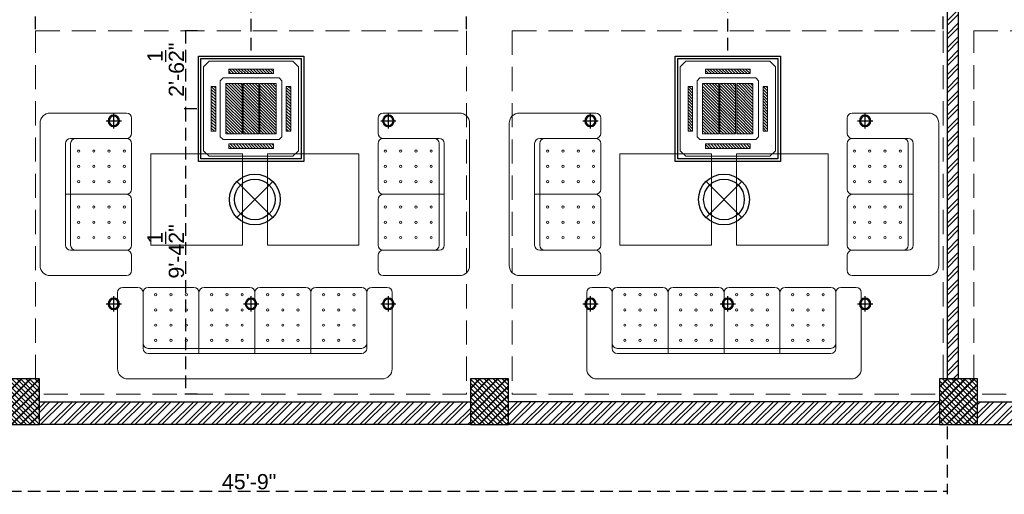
# Model space of a CAD drawing. Header units: inches. Extents: x 105152 to 158499, y 12149 to 30915.
# Tile 24 of 256: x 123361 to 123748, y 18948 to 19134. Entities that reach past the tile are written whole.
import ezdxf

# ---------------------------------------------------------------- set-up
doc = ezdxf.new("R2010")
doc.units = ezdxf.units.IN
doc.header["$MEASUREMENT"] = 0
doc.header["$PDMODE"] = 34
doc.linetypes.add('HIDDEN', pattern=[0.375, 0.25, -0.125])
for name, color, linetype, lineweight in [('-AC-EQUEPMENT', 1, 'Continuous', 20), ('PD_COLUMN', 2, 'Continuous', 60), ('PD_HATCH', 45, 'Continuous', 9)]:
    doc.layers.add(name, color=color, linetype=linetype, lineweight=lineweight)
doc.layers.add('15w led', color=7, linetype='Continuous', true_color=0xe600e6)
doc.layers.add('PD_BASE', color=8, linetype='Continuous', transparency=0.5)
doc.layers.add('PD_DIMENSION', color=101, linetype='Continuous')
doc.layers.add('PD_LIGHTING', color=23, linetype='Continuous')
doc.styles.get("Standard").update_dxf_attribs({"font": 'arial.ttf', "height": 6})
doc.dimstyles.new('ISO-10', dxfattribs={"dimtxt": 6, "dimasz": 0.5, "dimexe": 1.25, "dimexo": 0.625, "dimtad": 1, "dimtoh": 1, "dimdec": 1, "dimlunit": 4, "dimtxsty": 'Standard', "dimblk": 'ARCHTICK', "dimcen": 2.5, "dimclrt": 3, "dimadec": 0, "dimazin": 0, "dimtfac": 1, "dimtdec": 1, "dimtmove": 1, "dimatfit": 3, "dimfxl": 1, "dimarcsym": 0})
pattern_1 = [(45, (268611.2745, 45692.5978), (-1.767766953, 1.767766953), []), (135, (268611.2745, 45692.5978), (-1.767766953, -1.767766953), [])]

# ---------------------------------------------------------------- blocks, each defined once
blk = doc.blocks.new('_ArchTick')
at = {"color": 0, "linetype": 'ByBlock', "const_width": 0.15}
blk.add_lwpolyline([(-0.5, -0.5), (0.5, 0.5)], dxfattribs=at)
blk = doc.blocks.new('*D389')
at = {"layer": 'Defpoints', "color": 0}
for p in [(123431.86, 19130.11), (123426.41, 19099.41), (123431.54, 19099.41)]:
    blk.add_point(p, dxfattribs=at)
at = {"layer": 'PD_DIMENSION', "color": 0, "linetype": 'HIDDEN', "lineweight": -2, "ltscale": 20}
for p, q in [((123431.23, 19130.11), (123425.16, 19130.11)), ((123426.41, 19130.11), (123426.41, 19099.41)), ((123430.92, 19099.41), (123425.16, 19099.41))]:
    blk.add_line(p, q, dxfattribs=at)
at = {"layer": 'PD_DIMENSION', "color": 0, "lineweight": -2, "xscale": 0.5, "yscale": 0.5, "zscale": 0.5}
for p, rotation in [((123426.41, 19130.11), 90), ((123426.41, 19099.41), 270)]:
    blk.add_blockref('_ArchTick', p, dxfattribs=dict(at, rotation=rotation))
at = {"layer": 'PD_DIMENSION', "color": 3, "insert": (123418.71, 19114.76), "char_height": 6, "attachment_point": 5, "rotation": 90}
blk.add_mtext('2\'-6{\\H1.000000x;\\S1/2;}"', dxfattribs=at)
blk = doc.blocks.new('LGIHT46E')
for p, q in [((7.07, 7.07), (-7.07, -7.07)), ((-7.07, 7.07), (7.07, -7.07))]:
    blk.add_line(p, q)
for radius in [10, 8]:
    blk.add_circle((0, 0), radius)
blk = doc.blocks.new('*D408')
at = {"layer": 'Defpoints', "color": 0}
for p in [(123725.99, 18993.11), (123176.99, 18984.11), (123725.99, 18948.95)]:
    blk.add_point(p, dxfattribs=at)
at = {"layer": 'PD_DIMENSION', "color": 0, "linetype": 'HIDDEN', "lineweight": -2, "ltscale": 20}
for p, q in [((123176.99, 18974.35), (123176.99, 18947.7)), ((123725.99, 18974.35), (123725.99, 18947.7)), ((123176.99, 18948.95), (123725.99, 18948.95))]:
    blk.add_line(p, q, dxfattribs=at)
at = {"layer": 'PD_DIMENSION', "color": 0, "lineweight": -2, "xscale": 0.5, "yscale": 0.5, "zscale": 0.5, "rotation": 180}
blk.add_blockref('_ArchTick', (123176.99, 18948.95), dxfattribs=at)
at = {"layer": 'PD_DIMENSION', "color": 0, "lineweight": -2, "xscale": 0.5, "yscale": 0.5, "zscale": 0.5}
blk.add_blockref('_ArchTick', (123725.99, 18948.95), dxfattribs=at)
at = {"layer": 'PD_DIMENSION', "color": 3, "insert": (123451.49, 18952.63), "char_height": 6, "attachment_point": 5}
blk.add_mtext('45\'-9"', dxfattribs=at)
blk = doc.blocks.new('columns2')
at = {"layer": 'PD_HATCH', "lineweight": 5}
h = blk.add_hatch(dxfattribs=at)
h.set_pattern_fill('ANSI37', color=173, scale=20)
h.paths.add_polyline_path([(387, -250), (387, -268), (369, -268), (369, -250)])
h.paths.add_polyline_path([(18, 0), (18, -15), (0, -15), (0, 0)])
h.paths.add_polyline_path([(18, -828), (18, -813), (0, -813), (0, -828)])
h.paths.add_polyline_path([(201, -870), (186, -870), (186, -888), (201, -888)])
h.paths.add_polyline_path([(570, -870), (555, -870), (555, -888), (570, -888)])
h.paths.add_polyline_path([(754.5, -870), (739.5, -870), (739.5, -888), (754.5, -888)])
h.paths.add_polyline_path([(934.5, -870), (919.5, -870), (919.5, -888), (934.5, -888)])
h.paths.add_polyline_path([(385.5, -870), (370.5, -870), (370.5, -888), (385.5, -888)])
h.paths.add_polyline_path([(201, 42), (186, 42), (186, 60), (201, 60)])
h.paths.add_polyline_path([(387, -578), (387, -560), (369, -560), (369, -578)])
h.paths.add_polyline_path([(1116, -731.5), (1116, -716.5), (1098, -716.5), (1098, -731.5)])
h.paths.add_polyline_path([(1116, -111.5), (1116, -96.5), (1098, -96.5), (1098, -111.5)])
h.paths.add_polyline_path([(1116, -561.5), (1116, -576.5), (1098, -576.5), (1098, -561.5)])
h.paths.add_polyline_path([(1116, -251.5), (1116, -266.5), (1098, -266.5), (1098, -251.5)])
h.paths.add_polyline_path([(0, -731.5), (0, -716.5), (18, -716.5), (18, -731.5)])
h.paths.add_polyline_path([(0, -111.5), (0, -96.5), (18, -96.5), (18, -111.5)])
h.paths.add_polyline_path([(0, -406.5), (0, -421.5), (18, -421.5), (18, -406.5)])
h.paths.add_polyline_path([(0, -561.5), (0, -576.5), (18, -576.5), (18, -561.5)])
h.paths.add_polyline_path([(0, -251.5), (0, -266.5), (18, -266.5), (18, -251.5)])
h.paths.add_polyline_path([(993, -111.5), (993, -99.5), (984, -99.5), (984, -111.5)])
h.paths.add_polyline_path([(993, -189.5), (993, -201.5), (984, -201.5), (984, -189.5)])
h.paths.add_polyline_path([(903, -111.5), (903, -99.5), (912, -99.5), (912, -111.5)])
h.paths.add_polyline_path([(903, -189.5), (903, -201.5), (912, -201.5), (912, -189.5)])
h.paths.add_polyline_path([(75, -870), (60, -870), (60, -888), (75, -888)])
h.paths.add_polyline_path([(1116, -870), (1101, -870), (1101, -888), (1116, -888)])
h.paths.add_polyline_path([(75, 42), (60, 42), (60, 60), (75, 60)])
h.paths.add_polyline_path([(570, 42), (555, 42), (555, 60), (570, 60)])
h.paths.add_polyline_path([(754.5, 42), (739.5, 42), (739.5, 60), (754.5, 60)])
h.paths.add_polyline_path([(934.5, 42), (919.5, 42), (919.5, 60), (934.5, 60)])
h.paths.add_polyline_path([(385.5, 42), (370.5, 42), (370.5, 60), (385.5, 60)])
h.paths.add_polyline_path([(1116, 42), (1101, 42), (1101, 60), (1116, 60)])
h.paths.add_polyline_path([(738, -250), (738, -268), (756, -268), (756, -250)])
h.paths.add_polyline_path([(756, -578), (756, -560), (738, -560), (738, -578)])
at = {"layer": 'PD_COLUMN', "color": 173, "lineweight": 5}
for points in [[(201, -870), (186, -870), (186, -888), (201, -888)], [(385.5, -870), (370.5, -870), (370.5, -888), (385.5, -888)], [(570, -870), (555, -870), (555, -888), (570, -888)]]:
    blk.add_lwpolyline(points, close=True, dxfattribs=at)
at = {"layer": 'PD_HATCH', "color": 173, "linetype": 'HIDDEN', "lineweight": 5, "ltscale": 38}
for p, q in [((199.5, -870), (199.5, -733)), ((199.5, -733), (369, -733)), ((369, -733), (369, -876)), ((387, -733), (556.5, -733)), ((387, -733), (387, -876)), ((556.5, -870), (556.5, -733)), ((568.5, -870), (568.5, -733)), ((568.5, -733), (738, -733)), ((369, -876), (201, -876)), ((387, -876), (555, -876)), ((738, -876), (570, -876)), ((370.5, -888), (201, -888)), ((385.5, -888), (555, -888)), ((739.5, -888), (570, -888))]:
    blk.add_line(p, q, dxfattribs=at)
blk = doc.blocks.new('dgdg')
h = blk.add_hatch()
h.set_pattern_fill('ANSI31', color=256, scale=150)
h.paths.add_polyline_path([(-20, -226), (-60, -226), (-60, -626), (-20, -626)])
h.paths.add_polyline_path([(-175, -71), (-575, -71), (-575, -111), (-175, -111)])
h.paths.add_polyline_path([(-690, -226), (-730, -226), (-730, -626), (-690, -626)])
h.paths.add_polyline_path([(-175, -741), (-575, -741), (-575, -781), (-175, -781)])
h = blk.add_hatch()
h.set_pattern_fill('ANSI31', color=256, scale=150)
h.set_pattern_definition([(45, (17390.127, 13433.387), (-13.258252, 13.258252), [])])
h.paths.add_polyline_path([(-455, -651), (-600, -651), (-600, -201), (-455, -201)])
h.paths.add_polyline_path([(-295, -201), (-150, -201), (-150, -651), (-295, -651)])
h.paths.add_polyline_path([(-305, -651), (-445, -651), (-445, -201), (-305, -201)])
for points in [[(-750, -1), (0, -1), (50, -51), (50, -801), (0, -851), (-750, -851), (-800, -801), (-800, -51)], [(-575, -71), (-175, -71), (-175, -111), (-575, -111)], [(-625, -151), (-125, -151), (-100, -176), (-100, -676), (-125, -701), (-625, -701), (-650, -676), (-650, -176)], [(-690, -626), (-690, -226), (-730, -226), (-730, -626)], [(-60, -626), (-60, -226), (-20, -226), (-20, -626)], [(-575, -781), (-175, -781), (-175, -741), (-575, -741)]]:
    blk.add_lwpolyline(points, close=True)
for points in [[(-455, -651), (-600, -651), (-600, -201), (-455, -201), (-455, -651)], [(-305, -651), (-445, -651), (-445, -201), (-305, -201), (-305, -651)], [(-295, -201), (-150, -201), (-150, -651), (-295, -651), (-295, -201)]]:
    blk.add_lwpolyline(points)
blk = doc.blocks.new('ight 18w')
at = {"lineweight": 25}
for p, q in [((6, 0), (-6, 0)), ((0, 6), (0, -6))]:
    blk.add_line(p, q, dxfattribs=at)
for radius in [4.5, 3.75]:
    blk.add_circle((0, 0), radius, dxfattribs=at)
blk = doc.blocks.new('*D394')
at = {"layer": 'Defpoints', "color": 0}
for p in [(123639.74, 19147.71), (123554.99, 19142.11), (123639.74, 19120.11)]:
    blk.add_point(p, dxfattribs=at)
at = {"layer": 'PD_DIMENSION', "color": 0, "linetype": 'HIDDEN', "lineweight": -2, "ltscale": 20}
for p, q in [((123554.99, 19142.73), (123554.99, 19148.96)), ((123554.99, 19147.71), (123639.74, 19147.71)), ((123639.74, 19122.31), (123639.74, 19148.96))]:
    blk.add_line(p, q, dxfattribs=at)
at = {"layer": 'PD_DIMENSION', "color": 0, "lineweight": -2, "xscale": 0.5, "yscale": 0.5, "zscale": 0.5, "rotation": 180}
blk.add_blockref('_ArchTick', (123554.99, 19147.71), dxfattribs=at)
at = {"layer": 'PD_DIMENSION', "color": 0, "lineweight": -2, "xscale": 0.5, "yscale": 0.5, "zscale": 0.5}
blk.add_blockref('_ArchTick', (123639.74, 19147.71), dxfattribs=at)
at = {"layer": 'PD_DIMENSION', "color": 3, "insert": (123597.37, 19151.35), "char_height": 6, "attachment_point": 5}
blk.add_mtext('7\'-1"', dxfattribs=at)
blk = doc.blocks.new('*D391')
at = {"layer": 'Defpoints', "color": 0}
for p in [(123431.54, 19099.41), (123426.41, 18987.11), (123431.77, 18987.11)]:
    blk.add_point(p, dxfattribs=at)
at = {"layer": 'PD_DIMENSION', "color": 0, "linetype": 'HIDDEN', "lineweight": -2, "ltscale": 20}
for p, q in [((123430.92, 19099.41), (123425.16, 19099.41)), ((123426.41, 19099.41), (123426.41, 18987.11)), ((123431.14, 18987.11), (123425.16, 18987.11))]:
    blk.add_line(p, q, dxfattribs=at)
at = {"layer": 'PD_DIMENSION', "color": 0, "lineweight": -2, "xscale": 0.5, "yscale": 0.5, "zscale": 0.5}
for p, rotation in [((123426.41, 19099.41), 90), ((123426.41, 18987.11), 270)]:
    blk.add_blockref('_ArchTick', p, dxfattribs=dict(at, rotation=rotation))
at = {"layer": 'PD_DIMENSION', "color": 3, "insert": (123418.71, 19043.26), "char_height": 6, "attachment_point": 5, "rotation": 90}
blk.add_mtext('9\'-4{\\H1.000000x;\\S1/2;}"', dxfattribs=at)
blk = doc.blocks.new('*D392')
at = {"layer": 'Defpoints', "color": 0}
for p in [(123452.24, 19147.71), (123367.49, 19130.11), (123452.24, 19120.11)]:
    blk.add_point(p, dxfattribs=at)
at = {"layer": 'PD_DIMENSION', "color": 0, "linetype": 'HIDDEN', "lineweight": -2, "ltscale": 20}
for p, q in [((123367.49, 19130.73), (123367.49, 19148.96)), ((123367.49, 19147.71), (123452.24, 19147.71)), ((123452.24, 19122.31), (123452.24, 19148.96))]:
    blk.add_line(p, q, dxfattribs=at)
at = {"layer": 'PD_DIMENSION', "color": 0, "lineweight": -2, "xscale": 0.5, "yscale": 0.5, "zscale": 0.5, "rotation": 180}
blk.add_blockref('_ArchTick', (123367.49, 19147.71), dxfattribs=at)
at = {"layer": 'PD_DIMENSION', "color": 0, "lineweight": -2, "xscale": 0.5, "yscale": 0.5, "zscale": 0.5}
blk.add_blockref('_ArchTick', (123452.24, 19147.71), dxfattribs=at)
at = {"layer": 'PD_DIMENSION', "color": 3, "insert": (123409.87, 19151.35), "char_height": 6, "attachment_point": 5}
blk.add_mtext('7\'-1"', dxfattribs=at)
blk = doc.blocks.new('*D393')
at = {"layer": 'Defpoints', "color": 0}
for p in [(123536.99, 19147.71), (123536.99, 19130.11), (123452.24, 19120.11)]:
    blk.add_point(p, dxfattribs=at)
at = {"layer": 'PD_DIMENSION', "color": 0, "linetype": 'HIDDEN', "lineweight": -2, "ltscale": 20}
for p, q in [((123452.24, 19122.31), (123452.24, 19148.96)), ((123452.24, 19147.71), (123536.99, 19147.71)), ((123536.99, 19130.73), (123536.99, 19148.96))]:
    blk.add_line(p, q, dxfattribs=at)
at = {"layer": 'PD_DIMENSION', "color": 0, "lineweight": -2, "xscale": 0.5, "yscale": 0.5, "zscale": 0.5, "rotation": 180}
blk.add_blockref('_ArchTick', (123452.24, 19147.71), dxfattribs=at)
at = {"layer": 'PD_DIMENSION', "color": 0, "lineweight": -2, "xscale": 0.5, "yscale": 0.5, "zscale": 0.5}
blk.add_blockref('_ArchTick', (123536.99, 19147.71), dxfattribs=at)
at = {"layer": 'PD_DIMENSION', "color": 3, "insert": (123494.62, 19155.41), "char_height": 6, "attachment_point": 5}
blk.add_mtext('7\'-0{\\H1.000000x;\\S1/2;}"', dxfattribs=at)
blk = doc.blocks.new('*D395')
at = {"layer": 'Defpoints', "color": 0}
for p in [(123724.49, 19147.71), (123724.49, 19130.11), (123639.74, 19120.11)]:
    blk.add_point(p, dxfattribs=at)
at = {"layer": 'PD_DIMENSION', "color": 0, "linetype": 'HIDDEN', "lineweight": -2, "ltscale": 20}
for p, q in [((123639.74, 19122.31), (123639.74, 19148.96)), ((123639.74, 19147.71), (123724.49, 19147.71)), ((123724.49, 19130.73), (123724.49, 19148.96))]:
    blk.add_line(p, q, dxfattribs=at)
at = {"layer": 'PD_DIMENSION', "color": 0, "lineweight": -2, "xscale": 0.5, "yscale": 0.5, "zscale": 0.5, "rotation": 180}
blk.add_blockref('_ArchTick', (123639.74, 19147.71), dxfattribs=at)
at = {"layer": 'PD_DIMENSION', "color": 0, "lineweight": -2, "xscale": 0.5, "yscale": 0.5, "zscale": 0.5}
blk.add_blockref('_ArchTick', (123724.49, 19147.71), dxfattribs=at)
at = {"layer": 'PD_DIMENSION', "color": 3, "insert": (123682.12, 19151.35), "char_height": 6, "attachment_point": 5}
blk.add_mtext('7\'-1"', dxfattribs=at)
blk = doc.blocks.new('ghfhgfh')
at = {"color": 251, "lineweight": 5}
for p, q in [((133107.64, 19586.52), (133207.64, 19586.52)), ((133103.64, 19552.52), (133103.64, 19582.52)), ((133211.64, 19582.52), (133211.64, 19552.52)), ((133211.64, 19582.52), (133211.64, 19552.52)), ((133199.64, 19576.52), (133115.64, 19576.52)), ((133135.64, 19576.52), (133135.64, 19552.52)), ((133157.64, 19576.52), (133157.64, 19552.52)), ((133179.64, 19576.52), (133179.64, 19552.52)), ((133113.64, 19552.52), (133113.64, 19574.52)), ((133115.64, 19574.52), (133199.64, 19574.52)), ((133201.64, 19574.52), (133201.64, 19552.52)), ((133111.64, 19550.52), (133105.64, 19550.52)), ((133133.64, 19550.52), (133115.64, 19550.52)), ((133155.64, 19550.52), (133137.64, 19550.52)), ((133159.64, 19550.52), (133177.64, 19550.52)), ((133181.64, 19550.52), (133199.64, 19550.52)), ((133203.64, 19550.52), (133209.64, 19550.52))]:
    blk.add_line(p, q, dxfattribs=at)
for centre in [(133118.64, 19571.38), (133124.64, 19571.38), (133130.64, 19571.38), (133140.64, 19571.38), (133146.64, 19571.38), (133152.64, 19571.38), (133162.64, 19571.38), (133168.64, 19571.38), (133174.64, 19571.38), (133184.64, 19571.38), (133190.64, 19571.38), (133196.64, 19571.38), (133118.64, 19565.38), (133124.64, 19565.38), (133130.64, 19565.38), (133140.64, 19565.38), (133146.64, 19565.38), (133152.64, 19565.38), (133162.64, 19565.38), (133168.64, 19565.38), (133174.64, 19565.38), (133184.64, 19565.38), (133190.64, 19565.38), (133196.64, 19565.38), (133118.64, 19559.38), (133124.64, 19559.38), (133130.64, 19559.38), (133140.64, 19559.38), (133146.64, 19559.38), (133152.64, 19559.38), (133162.64, 19559.38), (133168.64, 19559.38), (133174.64, 19559.38), (133184.64, 19559.38), (133190.64, 19559.38), (133196.64, 19559.38), (133118.64, 19553.38), (133124.64, 19553.38), (133130.64, 19553.38), (133140.64, 19553.38), (133146.64, 19553.38), (133152.64, 19553.38), (133162.64, 19553.38), (133168.64, 19553.38), (133174.64, 19553.38), (133184.64, 19553.38), (133190.64, 19553.38), (133196.64, 19553.38)]:
    blk.add_circle(centre, 0.442, dxfattribs=at)
for centre, radius, start, end in [((133107.64, 19582.52), 4, 90, 180), ((133207.64, 19582.52), 4, 0, 90), ((133115.64, 19574.52), 2, 90, 180), ((133199.64, 19574.52), 2, 0, 90), ((133115.64, 19572.52), 2, 90, 180), ((133199.64, 19572.52), 2, 0, 90), ((133105.64, 19552.52), 2, 180, 270), ((133111.64, 19552.52), 2, 270, 0), ((133115.64, 19552.52), 2, 180, 270), ((133133.64, 19552.52), 2, 270, 0), ((133137.64, 19552.52), 2, 180, 270), ((133155.64, 19552.52), 2, 270, 0), ((133159.64, 19552.52), 2, 180, 270), ((133177.64, 19552.52), 2, 270, 0), ((133181.64, 19552.52), 2, 180, 270), ((133199.64, 19552.52), 2, 270, 0), ((133203.64, 19552.52), 2, 180, 270), ((133209.64, 19552.52), 2, 270, 0)]:
    blk.add_arc(centre, radius, start, end, dxfattribs=at)
blk = doc.blocks.new('A$C545F11F4')
at = {"color": 251, "lineweight": 5}
for p, q in [((2, 56), (2, 62)), ((4, 64), (34, 64)), ((38, 60), (38, 4)), ((2, 34), (2, 52)), ((4, 54), (26, 54)), ((26, 52), (26, 12)), ((28, 12), (28, 52)), ((28, 32), (4, 32)), ((2, 30), (2, 12)), ((2, 8), (2, 2)), ((26, 10), (4, 10)), ((34, 0), (4, 0))]:
    blk.add_line(p, q, dxfattribs=at)
for centre in [(4.86, 49), (10.86, 49), (16.86, 49), (22.86, 49), (4.86, 43), (10.86, 43), (16.86, 43), (22.86, 43), (4.86, 37), (10.86, 37), (16.86, 37), (22.86, 37), (4.86, 27), (10.86, 27), (16.86, 27), (22.86, 27), (4.86, 21), (10.86, 21), (16.86, 21), (22.86, 21), (4.86, 15), (10.86, 15), (16.86, 15), (22.86, 15)]:
    blk.add_circle(centre, 0.442, dxfattribs=at)
for centre, radius, start, end in [((4, 62), 2, 90, 180), ((34, 60), 4, 0, 90), ((4, 56), 2, 180, 270), ((4, 52), 2, 90, 180), ((24, 52), 2, 360, 90), ((26, 52), 2, 0, 90), ((4, 34), 2, 180, 270), ((4, 30), 2, 90, 180), ((4, 12), 2, 180, 270), ((24, 12), 2, 270, 0), ((26, 12), 2, 270, 0), ((4, 8), 2, 90, 180), ((34, 4), 4, 270, 0), ((4, 2), 2, 180, 270)]:
    blk.add_arc(centre, radius, start, end, dxfattribs=at)
blk = doc.blocks.new('EDEW')
at = {"color": 251, "lineweight": 5}
for points in [[(-122.75, 83.74), (-86.75, 83.74), (-86.75, 47.74), (-122.75, 47.74)], [(-40.92, 83.74), (-76.92, 83.74), (-76.92, 47.74), (-40.92, 47.74)]]:
    blk.add_lwpolyline(points, close=True, dxfattribs=at)
at = {"color": 251, "xscale": -1}
blk.add_blockref('A$C545F11F4', (-128.3, 35.76), dxfattribs=at)
at = {"color": 251}
blk.add_blockref('A$C545F11F4', (-35.37, 35.76), dxfattribs=at)
at = {"color": 251, "xscale": -1, "rotation": 180}
blk.add_blockref('ghfhgfh', (-133239.47, 19581.66), dxfattribs=at)

msp = doc.modelspace()

# ---------------------------------------------------------------- hatches: boundary and pattern name
at = {"layer": 'PD_BASE'}
h = msp.add_hatch(dxfattribs=at)
h.set_pattern_fill('ANSI32', color=256, scale=10)
h.set_pattern_definition([(45, (123173.841, 19088.8573), (-2.65165, 2.65165), []), (45, (123175.6088, 19088.8573), (-2.65165, 2.65165), [])])
h.paths.add_polyline_path([(123176.99, 19131.61), (123167.99, 19131.61), (123167.99, 19050.11), (123176.99, 19050.11)])
h.paths.add_polyline_path([(123538.49, 18984.11), (123368.99, 18984.11), (123368.99, 18975.11), (123538.49, 18975.11)])
h.paths.add_polyline_path([(123722.99, 18984.11), (123553.49, 18984.11), (123553.49, 18975.11), (123722.99, 18975.11)])
h.paths.add_polyline_path([(123176.99, 19848.11), (123167.99, 19848.11), (123167.99, 19766.61), (123176.99, 19766.61)])
h.paths.add_polyline_path([(123176.99, 19751.61), (123167.99, 19751.61), (123167.99, 19611.61), (123176.99, 19611.61)])
h.paths.add_polyline_path([(123176.99, 19596.61), (123167.99, 19596.61), (123167.99, 19456.61), (123176.99, 19456.61)])
h.paths.add_polyline_path([(123176.99, 19441.61), (123167.99, 19441.61), (123167.99, 19301.61), (123176.99, 19301.61)])
h.paths.add_polyline_path([(123176.99, 19286.61), (123167.99, 19286.61), (123167.99, 19146.61), (123176.99, 19146.61)])
h.paths.add_polyline_path([(124268.99, 19923.11), (124102.49, 19923.11), (124102.49, 19914.11), (124268.99, 19914.11)])
h.paths.add_polyline_path([(124087.49, 19923.11), (123922.49, 19923.11), (123922.49, 19914.11), (124087.49, 19914.11)])
h.paths.add_polyline_path([(123907.49, 19923.11), (123737.99, 19923.11), (123737.99, 19914.11), (123907.49, 19914.11)])
h.paths.add_polyline_path([(123722.99, 19923.11), (123553.49, 19923.11), (123553.49, 19914.11), (123722.99, 19914.11)])
h.paths.add_polyline_path([(123353.99, 19923.11), (123242.99, 19923.11), (123242.99, 19914.11), (123353.99, 19914.11)])
h.paths.add_polyline_path([(123227.99, 19923.11), (123167.99, 19923.11), (123167.99, 19863.11), (123176.99, 19863.11), (123176.99, 19914.11), (123227.99, 19914.11)])
h.paths.add_polyline_path([(123176.99, 19035.11), (123167.99, 19035.11), (123167.99, 18975.11), (123227.99, 18975.11), (123227.99, 18984.11), (123176.99, 18984.11)])
h.paths.add_polyline_path([(123353.99, 18984.11), (123242.99, 18984.11), (123242.99, 18975.11), (123353.99, 18975.11)])
h.paths.add_polyline_path([(123762.74, 18984.11), (123737.99, 18984.11), (123737.99, 18975.11), (123762.74, 18975.11)])
h.paths.add_polyline_path([(123907.49, 18984.11), (123882.74, 18984.11), (123882.74, 18975.11), (123907.49, 18975.11)])
h.paths.add_polyline_path([(123944.99, 18984.11), (123922.49, 18984.11), (123922.49, 18975.11), (123944.99, 18975.11)])
h.paths.add_polyline_path([(124087.49, 18984.11), (124064.99, 18984.11), (124064.99, 18975.11), (124087.49, 18975.11)])
h.paths.add_polyline_path([(124124.99, 18984.11), (124102.49, 18984.11), (124102.49, 18975.11), (124124.99, 18975.11)])
h.paths.add_polyline_path([(124268.99, 18984.11), (124244.99, 18984.11), (124244.99, 18975.11), (124268.99, 18975.11)])
h.paths.add_polyline_path([(124283.99, 18993.11), (124274.99, 18993.11)])
h.paths.add_polyline_path([(124283.99, 19131.61), (124274.99, 19131.61), (124274.99, 18993.11), (124283.99, 18993.11)])
h.paths.add_polyline_path([(124283.99, 19286.61), (124274.99, 19286.61), (124274.99, 19146.61), (124283.99, 19146.61)])
h.paths.add_polyline_path([(124283.99, 19596.61), (124274.99, 19596.61), (124274.99, 19301.61), (124283.99, 19301.61)])
h.paths.add_polyline_path([(124283.99, 19905.11), (124274.99, 19905.11), (124274.99, 19766.61), (124283.99, 19766.61)])
h.paths.add_polyline_path([(124265.99, 19763.61), (124160.99, 19763.61), (124160.99, 19754.61), (124265.99, 19754.61)])
h.paths.add_polyline_path([(124160.99, 19751.61), (124151.99, 19751.61), (124151.99, 19673.61), (124160.99, 19673.61)])
h.paths.add_polyline_path([(124151.99, 19763.61), (124079.99, 19763.61), (124079.99, 19754.61), (124151.99, 19754.61)])
h.paths.add_polyline_path([(124079.99, 19751.61), (124070.99, 19751.61), (124070.99, 19673.61), (124079.99, 19673.61)])
h.paths.add_polyline_path([(124070.99, 19763.61), (123989.99, 19763.61), (123989.99, 19661.61), (124016.99, 19661.61), (124016.99, 19670.61), (123998.99, 19670.61), (123998.99, 19754.61), (124070.99, 19754.61)])
h.paths.add_polyline_path([(124070.99, 19670.61), (124052.99, 19670.61), (124052.99, 19661.61), (124070.99, 19661.61)], flags=17)
h.paths.add_polyline_path([(124097.99, 19670.61), (124079.99, 19670.61), (124079.99, 19661.61), (124097.99, 19661.61)])
h.paths.add_polyline_path([(124151.99, 19670.61), (124133.99, 19670.61), (124133.99, 19661.61), (124151.99, 19661.61)])
h.paths.add_polyline_path([(124160.99, 19661.61), (124151.99, 19661.61), (124151.99, 19598.61), (124160.99, 19598.61)])
h.paths.add_polyline_path([(124283.99, 19612.61), (124274.99, 19612.61), (124274.99, 19611.61), (124283.99, 19611.61)])
h.paths.add_polyline_path([(124283.99, 19751.61), (124274.99, 19751.61), (124274.99, 19732.61), (124283.99, 19732.61)])
h.paths.add_polyline_path([(123405.74, 19914.11), (123405.74, 19923.11), (123368.99, 19923.11), (123368.99, 19914.11)])
h.paths.add_polyline_path([(123501.74, 19923.11), (123501.74, 19914.11), (123538.49, 19914.11), (123538.49, 19923.11)])
h = msp.add_hatch(dxfattribs=at)
h.set_pattern_fill('ANSI32', color=256, scale=10)
h.set_pattern_definition([(45, (-9858.2517, 334.353), (-2.65165043, 2.65165043), []), (45, (-9856.484, 334.353), (-2.65165043, 2.65165043), [])])
h.paths.add_polyline_path([(123730.49, 19525.23), (123536.99, 19525.23), (123536.99, 19520.23), (123574.94, 19520.23), (123725.99, 19520.23), (123725.99, 18993.11), (123730.49, 18993.11), (123730.49, 19520.23)])
h = msp.add_hatch(dxfattribs=at)
h.set_pattern_fill('ANSI37', color=256, scale=20)
h.set_pattern_definition(pattern_1)
h.paths.add_polyline_path([(123368.99, 18975.11), (123353.99, 18975.11), (123353.99, 18993.11), (123368.99, 18993.11)])
h = msp.add_hatch(dxfattribs=at)
h.set_pattern_fill('ANSI37', color=256, scale=20)
h.set_pattern_definition(pattern_1)
h.paths.add_polyline_path([(123553.49, 18975.11), (123538.49, 18975.11), (123538.49, 18993.11), (123553.49, 18993.11)])
h = msp.add_hatch(dxfattribs=at)
h.set_pattern_fill('ANSI37', color=256, scale=20)
h.set_pattern_definition(pattern_1)
h.paths.add_polyline_path([(123737.99, 18975.11), (123722.99, 18975.11), (123722.99, 18993.11), (123737.99, 18993.11)])

# ---------------------------------------------------------------- linework, layer by layer
at = {"layer": 'PD_BASE', "lineweight": 30}
for p, q in [((123368.99, 18984.11), (123538.49, 18984.11)), ((123722.99, 18984.11), (123553.49, 18984.11)), ((123737.99, 18984.11), (123762.74, 18984.11)), ((123538.49, 18975.11), (123368.99, 18975.11)), ((123722.99, 18975.11), (123553.49, 18975.11)), ((123737.99, 18975.11), (123762.74, 18975.11))]:
    msp.add_line(p, q, dxfattribs=at)
msp.add_lwpolyline([(123725.99, 19520.23), (123725.99, 18993.11), (123730.49, 18993.11), (123730.49, 19520.23)], dxfattribs=at)
at = {"layer": 'PD_BASE'}
for points in [[(123368.99, 18993.11), (123353.99, 18993.11), (123353.99, 18975.11), (123368.99, 18975.11)], [(123553.49, 18993.11), (123538.49, 18993.11), (123538.49, 18975.11), (123553.49, 18975.11)], [(123737.99, 18993.11), (123722.99, 18993.11), (123722.99, 18975.11), (123737.99, 18975.11)]]:
    msp.add_lwpolyline(points, close=True, dxfattribs=at)
at = {"layer": 'PD_LIGHTING'}
for points in [[(123431.54, 19120.11), (123472.94, 19120.11), (123472.94, 19078.71), (123431.54, 19078.71)], [(123432.54, 19119.11), (123471.94, 19119.11), (123471.94, 19079.71), (123432.54, 19079.71)], [(123619.04, 19120.11), (123660.44, 19120.11), (123660.44, 19078.71), (123619.04, 19078.71)], [(123620.04, 19119.11), (123659.44, 19119.11), (123659.44, 19079.71), (123620.04, 19079.71)]]:
    msp.add_lwpolyline(points, close=True, dxfattribs=at)

# ---------------------------------------------------------------- block references
at = {"layer": '-AC-EQUEPMENT', "color": 251, "true_color": 0x636466, "xscale": -0.04399999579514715, "yscale": 0.04399999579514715, "zscale": 0.04399999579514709}
for p in [(123435.74, 19118.15), (123623.24, 19118.15)]:
    msp.add_blockref('dgdg', p, dxfattribs=at)
at = {"layer": '15w led', "xscale": -0.5, "yscale": 0.5, "zscale": 0.5, "rotation": 89.99999999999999}
for p in [(123398.24, 19094.61), (123506.24, 19094.61), (123585.74, 19094.61), (123693.74, 19094.61), (123398.24, 19022.61), (123452.24, 19022.61), (123506.24, 19022.61), (123585.74, 19022.61), (123639.74, 19022.61), (123693.74, 19022.61)]:
    msp.add_blockref('ight 18w', p, dxfattribs=at)
at = {"layer": 'PD_BASE'}
for p in [(123535.58, 18997.97), (123720.08, 18997.97)]:
    msp.add_blockref('EDEW', p, dxfattribs=at)
at = {"layer": 'PD_COLUMN'}
msp.add_blockref('columns2', (123167.99, 19863.11), dxfattribs=at)
at = {"layer": 'PD_LIGHTING'}
for p in [(123453.74, 19063.71), (123638.24, 19063.71)]:
    msp.add_blockref('LGIHT46E', p, dxfattribs=at)

# ---------------------------------------------------------------- dimensions: what is measured, and where the dimension line sits
at = {"layer": 'PD_DIMENSION', "ltscale": 20}
for base, p1, p2, picture, middle in [((123536.9915018, 19147.71400315), (123452.2415018, 19120.10676014), (123536.9915018, 19130.10676014), '*D393', (123494.6165018, 19155.41471938)), ((123452.2415018, 19147.71400315), (123367.4915018, 19130.10676014), (123452.2415018, 19120.10676014), '*D392', (123409.8665018, 19151.35128146)), ((123639.7415018, 19147.71400315), (123554.9915018, 19142.10676014), (123639.7415018, 19120.10676014), '*D394', (123597.3665018, 19151.35128146)), ((123724.4915018, 19147.71400315), (123639.7415018, 19120.10676014), (123724.4915018, 19130.10676014), '*D395', (123682.1165018, 19151.35128146)), ((123725.99, 18948.95), (123176.99, 18984.11), (123725.99, 18993.11), '*D408', (123451.49, 18952.63))]:
    dim = msp.add_linear_dim(base=base, p1=p1, p2=p2, dimstyle='ISO-10', override={"dimfxl": 25.4, "dimfxlon": 1, "dimarcsym": 1}, dxfattribs=at)
    dim.commit()
    dim.dimension.update_dxf_attribs({"geometry": picture, "text_midpoint": middle})
for base, p1, p2, picture, middle in [((123426.41, 19099.41), (123431.86, 19130.11), (123431.54, 19099.41), '*D389', (123418.71, 19114.76)), ((123426.41, 18987.11), (123431.54, 19099.41), (123431.77, 18987.11), '*D391', (123418.71, 19043.26))]:
    dim = msp.add_linear_dim(base=base, p1=p1, p2=p2, angle=90, dimstyle='ISO-10', override={"dimfxl": 25.4, "dimfxlon": 1, "dimarcsym": 1}, dxfattribs=at)
    dim.commit()
    dim.dimension.update_dxf_attribs({"geometry": picture, "text_midpoint": middle})

doc.saveas('drawing.dxf')
